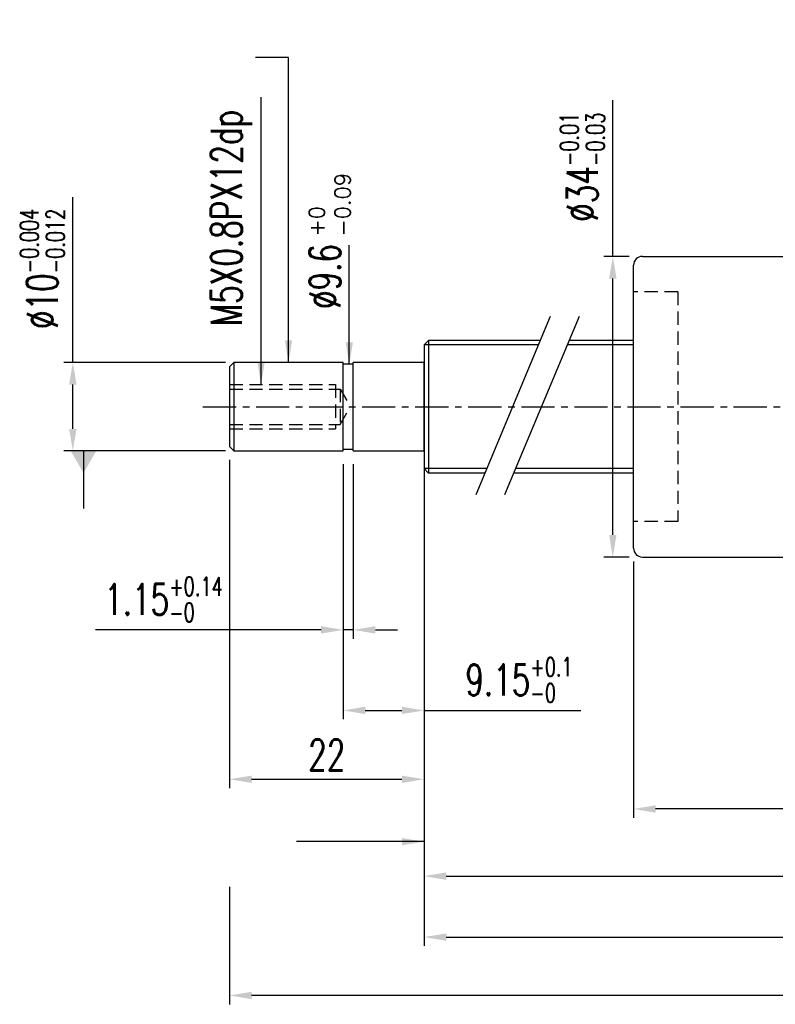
# Model space of a CAD drawing. Extents: x -429 to -114, y 37 to 179.
# Tile 1 of 58: x -429 to -344, y 37 to 149. Entities that reach past the tile are written whole.
import ezdxf

# ---------------------------------------------------------------- set-up
doc = ezdxf.new("R2010")
doc.units = 0
doc.header["$MEASUREMENT"] = 0
doc.header["$PDMODE"] = 2
doc.linetypes.add('CENTER', pattern=[2, 1.25, -0.25, 0.25, -0.25])
doc.linetypes.add('DASHED', pattern=[0.75, 0.5, -0.25])
doc.layers.get('DEFPOINTS').update_dxf_attribs({"linetype": 'CONTINUOUS'})
for name, color, linetype in [('CL', 1, 'CENTER'), ('DIM', 4, 'CONTINUOUS'), ('HID', 2, 'DASHED'), ('OUT', 3, 'CONTINUOUS')]:
    doc.layers.add(name, color=color, linetype=linetype)
doc.styles.add('DIM-7', font='SIMPLEX.shx', dxfattribs={"width": 0.7, "bigfont": 'chineset.shx'})
doc.styles.add('STYLE1', font='txt.shx')
doc.dimstyles.new('CNS', dxfattribs={"dimtxt": 3.5, "dimasz": 2.5, "dimexe": 1, "dimexo": 1.5, "dimgap": 0.09, "dimtad": 0, "dimdsep": 46, "dimtxsty": 'DIM-7', "dimcen": 0.09, "dimclrd": 1, "dimclre": 1, "dimclrt": 4, "dimadec": 0, "dimazin": 0, "dimtfac": 1, "dimtix": 1, "dimtmove": 2, "dimatfit": 3, "dimfxl": 1, "dimtvp": 0.971429, "dimtolj": 1, "dimarcsym": 0})
doc.dimstyles.get("Standard").update_dxf_attribs({"dimtxt": 0.18, "dimasz": 0.18, "dimexe": 0.18, "dimexo": 0.0625, "dimgap": 0.09, "dimtad": 0, "dimtih": 1, "dimtoh": 1, "dimdec": 4, "dimzin": 0, "dimdsep": 46, "dimtxsty": 'STANDARD', "dimcen": 0.09, "dimadec": 0, "dimazin": 0, "dimtfac": 1, "dimtdec": 4, "dimtofl": 0, "dimtmove": 0, "dimatfit": 0, "dimfxl": 1, "dimtolj": 1, "dimtzin": 0, "dimarcsym": 0})

# ---------------------------------------------------------------- blocks, each defined once
blk = doc.blocks.new('*D22')
at = {"layer": 'DEFPOINTS', "color": 0, "transparency": 16777216}
for p in [(-362.08, 121.75), (-358.74, 121.75), (-358.74, 87.75)]:
    blk.add_point(p, dxfattribs=at)
at = {"layer": 'DIM', "color": 7, "lineweight": -2, "transparency": 16777216}
for p, q in [((-362.08, 121.75), (-362.08, 139.43)), ((-360.24, 121.75), (-363.08, 121.75)), ((-362.08, 90.25), (-362.08, 119.25)), ((-360.24, 87.75), (-363.08, 87.75))]:
    blk.add_line(p, q, dxfattribs=at)
at = {"layer": 'DIM', "color": 7, "transparency": 16777216}
for points in [[(-362.5, 119.25), (-361.66, 119.25), (-362.08, 121.75)], [(-362.5, 90.25), (-361.66, 90.25), (-362.08, 87.75)]]:
    blk.add_solid(points, dxfattribs=at)
at = {"layer": 'DIM', "color": 7, "transparency": 16777216, "insert": (-365.53, 131.84), "char_height": 3.5, "attachment_point": 5, "rotation": 90, "style": 'DIM-7'}
blk.add_mtext('\\A1;%%C34{\\H2.100000;\\S-0.01^ -0.03;}', dxfattribs=at)
blk = doc.blocks.new('*D20')
at = {"layer": 'DEFPOINTS', "color": 0, "linetype": 'Continuous', "transparency": 16777216}
for p in [(-359.74, 88.75), (-302.74, 77.5), (-359.74, 59.26)]:
    blk.add_point(p, dxfattribs=at)
at = {"layer": 'DIM', "color": 7, "linetype": 'Continuous', "lineweight": -2, "transparency": 16777216}
for p, q in [((-359.74, 87.25), (-359.74, 58.26)), ((-302.74, 76), (-302.74, 58.26)), ((-305.24, 59.26), (-357.24, 59.26))]:
    blk.add_line(p, q, dxfattribs=at)
at = {"layer": 'DIM', "color": 7, "linetype": 'Continuous', "transparency": 16777216}
for points in [[(-357.24, 59.67), (-357.24, 58.84), (-359.74, 59.26)], [(-305.24, 59.67), (-305.24, 58.84), (-302.74, 59.26)]]:
    blk.add_solid(points, dxfattribs=at)
at = {"layer": 'DIM', "color": 7, "linetype": 'Continuous', "transparency": 16777216, "insert": (-331.24, 62.01), "char_height": 3.5, "attachment_point": 5, "style": 'DIM-7'}
blk.add_mtext('\\A1;57', dxfattribs=at)
blk = doc.blocks.new('*D15')
at = {"layer": 'DEFPOINTS', "color": 0, "linetype": 'Continuous', "transparency": 16777216}
for p in [(-383.42, 99.75), (-255.83, 98.75), (-255.83, 44.77)]:
    blk.add_point(p, dxfattribs=at)
at = {"layer": 'DIM', "color": 7, "linetype": 'Continuous', "lineweight": -2, "transparency": 16777216}
for p, q in [((-383.42, 98.25), (-383.42, 43.77)), ((-255.83, 97.25), (-255.83, 43.77)), ((-380.92, 44.77), (-258.33, 44.77))]:
    blk.add_line(p, q, dxfattribs=at)
at = {"layer": 'DIM', "color": 7, "linetype": 'Continuous', "transparency": 16777216}
for points in [[(-380.92, 45.18), (-380.92, 44.35), (-383.42, 44.77)], [(-258.33, 45.18), (-258.33, 44.35), (-255.83, 44.77)]]:
    blk.add_solid(points, dxfattribs=at)
at = {"layer": 'DIM', "color": 7, "linetype": 'Continuous', "transparency": 16777216, "insert": (-319.63, 47.52), "char_height": 3.5, "attachment_point": 5, "style": 'DIM-7'}
blk.add_mtext('\\A1;L2', dxfattribs=at)
blk = doc.blocks.new('*D14')
at = {"layer": 'DEFPOINTS', "color": 0, "linetype": 'Continuous', "transparency": 16777216}
for p in [(-383.42, 99.75), (-270.83, 97.25), (-270.83, 51.66)]:
    blk.add_point(p, dxfattribs=at)
at = {"layer": 'DIM', "color": 7, "linetype": 'Continuous', "lineweight": -2, "transparency": 16777216}
for p, q in [((-383.42, 98.25), (-383.42, 50.66)), ((-270.83, 95.75), (-270.83, 50.66)), ((-380.92, 51.66), (-273.33, 51.66))]:
    blk.add_line(p, q, dxfattribs=at)
at = {"layer": 'DIM', "color": 7, "linetype": 'Continuous', "transparency": 16777216}
for points in [[(-380.92, 52.08), (-380.92, 51.24), (-383.42, 51.66)], [(-273.33, 52.08), (-273.33, 51.24), (-270.83, 51.66)]]:
    blk.add_solid(points, dxfattribs=at)
at = {"layer": 'DIM', "color": 7, "linetype": 'Continuous', "transparency": 16777216, "insert": (-327.13, 55.33), "char_height": 3.5, "attachment_point": 5, "style": 'DIM-7'}
blk.add_mtext('\\A1;L1 (hardened)', dxfattribs=at)
blk = doc.blocks.new('*D13')
at = {"layer": 'DEFPOINTS', "color": 0, "linetype": 'Continuous', "transparency": 16777216}
for p in [(-210.83, 100.25), (-405.42, 51.94), (-405.42, 38.16)]:
    blk.add_point(p, dxfattribs=at)
at = {"layer": 'DIM', "color": 7, "linetype": 'Continuous', "lineweight": -2, "transparency": 16777216}
for p, q in [((-210.83, 98.75), (-210.83, 37.16)), ((-405.42, 50.44), (-405.42, 37.16)), ((-213.33, 38.16), (-402.92, 38.16))]:
    blk.add_line(p, q, dxfattribs=at)
at = {"layer": 'DIM', "color": 7, "linetype": 'Continuous', "transparency": 16777216}
for points in [[(-402.92, 38.58), (-402.92, 37.75), (-405.42, 38.16)], [(-213.33, 38.58), (-213.33, 37.75), (-210.83, 38.16)]]:
    blk.add_solid(points, dxfattribs=at)
at = {"layer": 'DIM', "color": 7, "linetype": 'Continuous', "transparency": 16777216, "insert": (-308.13, 40.91), "char_height": 3.5, "attachment_point": 5, "style": 'DIM-7'}
blk.add_mtext('\\A1;L3', dxfattribs=at)
blk = doc.blocks.new('*D12')
at = {"layer": 'DEFPOINTS', "color": 0, "linetype": 'Continuous', "transparency": 16777216}
for p in [(-423.13, 109.75), (-404.37, 109.75), (-404.37, 99.75)]:
    blk.add_point(p, dxfattribs=at)
at = {"layer": 'DIM', "color": 7, "linetype": 'Continuous', "lineweight": -2, "transparency": 16777216}
for p, q in [((-423.13, 109.75), (-423.13, 128.44)), ((-405.87, 109.75), (-424.13, 109.75)), ((-423.13, 102.25), (-423.13, 107.25)), ((-405.87, 99.75), (-424.13, 99.75))]:
    blk.add_line(p, q, dxfattribs=at)
at = {"layer": 'DIM', "color": 7, "linetype": 'Continuous', "transparency": 16777216}
for points in [[(-423.55, 107.25), (-422.71, 107.25), (-423.13, 109.75)], [(-423.55, 102.25), (-422.71, 102.25), (-423.13, 99.75)]]:
    blk.add_solid(points, dxfattribs=at)
at = {"layer": 'DIM', "color": 7, "linetype": 'Continuous', "transparency": 16777216, "insert": (-426.58, 120.34), "char_height": 3.5, "attachment_point": 5, "rotation": 90, "style": 'DIM-7'}
blk.add_mtext('\\A1;%%c10{\\H2.100000;\\S-0.004^ -0.012;}', dxfattribs=at)
blk = doc.blocks.new('*D11')
at = {"layer": 'DEFPOINTS', "color": 0, "linetype": 'Continuous', "transparency": 16777216}
for p in [(-392.57, 99.75), (-391.42, 99.75), (-392.57, 79.51)]:
    blk.add_point(p, dxfattribs=at)
at = {"layer": 'DIM', "color": 7, "linetype": 'Continuous', "lineweight": -2, "transparency": 16777216}
for p, q in [((-392.57, 98.25), (-392.57, 78.51)), ((-391.42, 98.25), (-391.42, 78.51)), ((-395.07, 79.51), (-420.55, 79.51)), ((-391.42, 79.51), (-392.57, 79.51)), ((-388.92, 79.51), (-386.42, 79.51))]:
    blk.add_line(p, q, dxfattribs=at)
at = {"layer": 'DIM', "color": 7, "linetype": 'Continuous', "transparency": 16777216}
for points in [[(-395.07, 79.93), (-395.07, 79.09), (-392.57, 79.51)], [(-388.92, 79.93), (-388.92, 79.09), (-391.42, 79.51)]]:
    blk.add_solid(points, dxfattribs=at)
at = {"layer": 'DIM', "color": 7, "linetype": 'Continuous', "transparency": 16777216, "insert": (-412.89, 82.96), "char_height": 3.5, "attachment_point": 5, "style": 'DIM-7'}
blk.add_mtext('\\A1;1.15{\\H2.100000;\\S+0.14^ -0;}', dxfattribs=at)
blk = doc.blocks.new('*D10')
at = {"layer": 'DEFPOINTS', "color": 0, "linetype": 'Continuous', "transparency": 16777216}
for p in [(-392.57, 99.75), (-383.42, 99.75), (-383.42, 70.4)]:
    blk.add_point(p, dxfattribs=at)
at = {"layer": 'DIM', "color": 7, "linetype": 'Continuous', "lineweight": -2, "transparency": 16777216}
for p, q in [((-392.57, 98.25), (-392.57, 69.4)), ((-383.42, 98.25), (-383.42, 69.4)), ((-390.07, 70.4), (-385.92, 70.4)), ((-383.42, 70.4), (-365.7, 70.4))]:
    blk.add_line(p, q, dxfattribs=at)
at = {"layer": 'DIM', "color": 7, "linetype": 'Continuous', "transparency": 16777216}
for points in [[(-390.07, 70.82), (-390.07, 69.99), (-392.57, 70.4)], [(-385.92, 70.82), (-385.92, 69.99), (-383.42, 70.4)]]:
    blk.add_solid(points, dxfattribs=at)
at = {"layer": 'DIM', "color": 7, "linetype": 'Continuous', "transparency": 16777216, "insert": (-372.69, 73.85), "char_height": 3.5, "attachment_point": 5, "style": 'DIM-7'}
blk.add_mtext('\\A1;9.15{\\H2.100000;\\S+0.1^ -0;}', dxfattribs=at)
blk = doc.blocks.new('*D9')
at = {"layer": 'DEFPOINTS', "color": 0, "linetype": 'Continuous', "transparency": 16777216}
for p in [(-405.42, 100.25), (-383.42, 99.75), (-383.42, 62.62)]:
    blk.add_point(p, dxfattribs=at)
at = {"layer": 'DIM', "color": 7, "linetype": 'Continuous', "lineweight": -2, "transparency": 16777216}
for p, q in [((-405.42, 98.75), (-405.42, 61.62)), ((-383.42, 98.25), (-383.42, 61.62)), ((-402.92, 62.62), (-385.92, 62.62))]:
    blk.add_line(p, q, dxfattribs=at)
at = {"layer": 'DIM', "color": 7, "linetype": 'Continuous', "transparency": 16777216}
for points in [[(-402.92, 63.03), (-402.92, 62.2), (-405.42, 62.62)], [(-385.92, 63.03), (-385.92, 62.2), (-383.42, 62.62)]]:
    blk.add_solid(points, dxfattribs=at)
at = {"layer": 'DIM', "color": 7, "linetype": 'Continuous', "transparency": 16777216, "insert": (-394.42, 65.37), "char_height": 3.5, "attachment_point": 5, "style": 'DIM-7'}
blk.add_mtext('\\A1;22', dxfattribs=at)

msp = doc.modelspace()

# ---------------------------------------------------------------- linework, layer by layer
at = {"layer": 'CL', "color": 7, "linetype": 'CENTER', "ltscale": 3}
msp.add_line((-408.42, 104.752), (-301.674, 104.752), dxfattribs=at)
at = {"layer": 'DIM', "color": 7}
for p, q in [((-369.15, 114.945), (-377.564, 94.772)), ((-365.9, 114.945), (-374.313, 94.772))]:
    msp.add_line(p, q, dxfattribs=at)
at = {"layer": 'DIM', "color": 7, "linetype": 'Continuous'}
for p, q in [((-370.482, 111.752), (-383.42, 111.752)), ((-359.736, 111.752), (-367.232, 111.752)), ((-376.321, 97.752), (-383.42, 97.752)), ((-359.736, 97.752), (-373.071, 97.752))]:
    msp.add_line(p, q, dxfattribs=at)
at = {"layer": 'HID', "color": 7, "ltscale": 3}
for p, q in [((-354.736, 117.752), (-359.736, 117.752)), ((-354.736, 117.752), (-354.736, 91.752)), ((-405.42, 107.252), (-393.42, 107.252)), ((-393.42, 107.252), (-393.42, 102.252)), ((-405.42, 106.752), (-392.92, 106.752)), ((-392.92, 106.752), (-392.92, 102.752)), ((-392.92, 106.752), (-391.765, 104.752)), ((-392.92, 102.752), (-391.765, 104.752)), ((-405.42, 102.752), (-392.92, 102.752)), ((-405.42, 102.252), (-393.42, 102.252)), ((-354.736, 91.752), (-359.736, 91.752))]:
    msp.add_line(p, q, dxfattribs=at)
at = {"layer": 'OUT', "color": 7}
for p, q in [((-358.736, 121.752), (-313.445, 121.752)), ((-359.736, 88.752), (-359.736, 120.752)), ((-358.736, 87.752), (-313.445, 87.752))]:
    msp.add_line(p, q, dxfattribs=at)
at = {"layer": 'OUT', "color": 7, "linetype": 'Continuous'}
for p, q in [((-382.92, 112.252), (-383.42, 111.752)), ((-383.42, 111.752), (-383.42, 97.752)), ((-370.274, 112.252), (-382.92, 112.252)), ((-382.92, 112.252), (-382.92, 97.252)), ((-359.736, 112.252), (-367.023, 112.252)), ((-404.92, 109.752), (-405.42, 109.252)), ((-405.42, 109.252), (-405.42, 100.252)), ((-404.92, 109.752), (-404.92, 99.752)), ((-392.57, 109.752), (-404.92, 109.752)), ((-392.57, 99.752), (-392.57, 109.752)), ((-391.42, 109.552), (-392.57, 109.552)), ((-391.42, 99.752), (-391.42, 109.752)), ((-383.42, 109.752), (-391.42, 109.752)), ((-383.42, 99.752), (-383.42, 109.752)), ((-405.42, 100.252), (-404.92, 99.752)), ((-404.92, 99.752), (-392.57, 99.752)), ((-392.57, 99.952), (-391.42, 99.952)), ((-391.42, 99.752), (-383.42, 99.752)), ((-383.42, 97.752), (-382.92, 97.252)), ((-376.53, 97.252), (-382.92, 97.252)), ((-359.736, 97.252), (-373.279, 97.252))]:
    msp.add_line(p, q, dxfattribs=at)
at = {"layer": 'OUT', "color": 7}
for centre, start, end in [((-358.736, 120.752), 90, 180), ((-358.736, 88.752), 180, 270)]:
    msp.add_arc(centre, 1, start, end, dxfattribs=at)

# ---------------------------------------------------------------- texts
at = {"layer": 'DIM', "color": 7, "style": 'STYLE1'}
for s, p in [('-0.09', (-391.751, 124)), ('+0', (-394.667, 124))]:
    msp.add_text(s, height=1.75, rotation=90, dxfattribs=at).set_placement(p)
at = {"layer": 'DIM', "color": 7, "insert": (-405.182, 113.871), "char_height": 3.5, "attachment_point": 4, "rotation": 90, "style": 'DIM-7'}
msp.add_mtext('\\A1;M5X0.8PX12dp', dxfattribs=at)
at = {"layer": 'DIM', "color": 7, "linetype": 'Continuous', "insert": (-394.62, 115.807), "char_height": 3.5, "attachment_point": 4, "rotation": 90, "style": 'DIM-7'}
msp.add_mtext('%%c9.6', dxfattribs=at)

# ---------------------------------------------------------------- dimensions: what is measured, and where the dimension line sits
at = {"layer": 'DIM', "color": 7}
dim = msp.add_linear_dim(base=(-362.081, 121.752), p1=(-358.736, 87.752), p2=(-358.736, 121.752), angle=90, text='%%C<>', dimstyle='CNS', override={"dimgap": 1, "dimtad": 1, "dimclrd": 7, "dimclre": 7, "dimclrt": 7, "dimtol": 1, "dimtp": -0.01, "dimtm": 0.03, "dimtfac": 0.6, "dimtmove": 0}, dxfattribs=at)
dim.commit()
dim.dimension.update_dxf_attribs({"geometry": '*D22', "text_midpoint": (-362.081, 131.843), "dimtype": 160})
at = {"layer": 'DIM', "color": 7, "linetype": 'Continuous'}
dim = msp.add_linear_dim(base=(-423.129, 109.752), p1=(-404.37, 99.752), p2=(-404.37, 109.752), angle=90, text='%%c<>', dimstyle='STANDARD', override={"dimtxt": 3.5, "dimasz": 2.5, "dimexe": 1, "dimexo": 1.5, "dimgap": 1, "dimtad": 1, "dimtih": 0, "dimtoh": 0, "dimdec": 2, "dimzin": 8, "dimtxsty": 'DIM-7', "dimclrd": 7, "dimclre": 7, "dimclrt": 7, "dimtol": 1, "dimtp": -0.004, "dimtm": 0.012, "dimtfac": 0.6, "dimtix": 1, "dimtofl": 1, "dimatfit": 3, "dimtzin": 8}, dxfattribs=at)
dim.commit()
dim.dimension.update_dxf_attribs({"geometry": '*D12', "text_midpoint": (-423.129, 120.345), "dimtype": 160})
for base, p1, p2, text, picture, middle in [((-405.42, 38.163), (-210.831, 100.252), (-405.42, 51.936), 'L3', '*D13', (-308.125, 40.913)), ((-255.831, 44.767), (-383.42, 99.752), (-255.831, 98.752), 'L2', '*D15', (-319.625, 47.517))]:
    dim = msp.add_linear_dim(base=base, p1=p1, p2=p2, text=text, dimstyle='STANDARD', override={"dimtxt": 3.5, "dimasz": 2.5, "dimexe": 1, "dimexo": 1.5, "dimgap": 1, "dimtad": 1, "dimtih": 0, "dimtoh": 0, "dimdec": 2, "dimzin": 8, "dimtxsty": 'DIM-7', "dimclrd": 7, "dimclre": 7, "dimclrt": 7, "dimtfac": 0.6, "dimtix": 1, "dimtofl": 1, "dimatfit": 3, "dimtzin": 8}, dxfattribs=at)
    dim.commit()
    dim.dimension.update_dxf_attribs({"geometry": picture, "text_midpoint": middle})
for base, p1, p2, picture, middle in [((-383.42, 62.618), (-405.42, 100.252), (-383.42, 99.752), '*D9', (-394.42, 65.368)), ((-359.736, 59.255), (-302.736, 77.502), (-359.736, 88.752), '*D20', (-331.236, 62.005))]:
    dim = msp.add_linear_dim(base=base, p1=p1, p2=p2, dimstyle='STANDARD', override={"dimtxt": 3.5, "dimasz": 2.5, "dimexe": 1, "dimexo": 1.5, "dimgap": 1, "dimtad": 1, "dimtih": 0, "dimtoh": 0, "dimdec": 2, "dimzin": 8, "dimtxsty": 'DIM-7', "dimclrd": 7, "dimclre": 7, "dimclrt": 7, "dimtfac": 0.6, "dimtix": 1, "dimtofl": 1, "dimatfit": 3, "dimtzin": 8}, dxfattribs=at)
    dim.commit()
    dim.dimension.update_dxf_attribs({"geometry": picture, "text_midpoint": middle})
for base, p1, p2, override, picture, middle in [((-392.57, 79.511), (-391.42, 99.752), (-392.57, 99.752), {"dimtxt": 3.5, "dimasz": 2.5, "dimexe": 1, "dimexo": 1.5, "dimgap": 1, "dimtad": 1, "dimtih": 0, "dimtoh": 0, "dimdec": 2, "dimzin": 8, "dimtxsty": 'DIM-7', "dimclrd": 7, "dimclre": 7, "dimclrt": 7, "dimtol": 1, "dimtp": 0.14, "dimtfac": 0.6, "dimtix": 1, "dimtofl": 1, "dimatfit": 3, "dimtzin": 8}, '*D11', (-412.893, 79.511)), ((-383.42, 70.402), (-392.57, 99.752), (-383.42, 99.752), {"dimtxt": 3.5, "dimasz": 2.5, "dimexe": 1, "dimexo": 1.5, "dimgap": 1, "dimtad": 1, "dimtih": 0, "dimtoh": 0, "dimdec": 2, "dimzin": 8, "dimtxsty": 'DIM-7', "dimclrd": 7, "dimclre": 7, "dimclrt": 7, "dimtol": 1, "dimtp": 0.1, "dimtfac": 0.6, "dimtix": 1, "dimtofl": 1, "dimatfit": 3, "dimtzin": 8}, '*D10', (-372.686, 70.402))]:
    dim = msp.add_linear_dim(base=base, p1=p1, p2=p2, dimstyle='STANDARD', override=override, dxfattribs=at)
    dim.commit()
    dim.dimension.update_dxf_attribs({"geometry": picture, "text_midpoint": middle, "dimtype": 160})
dim = msp.add_linear_dim(base=(-270.831, 51.661), p1=(-383.42, 99.752), p2=(-270.831, 97.252), text='L1 (hardened)', dimstyle='STANDARD', override={"dimtxt": 3.5, "dimasz": 2.5, "dimexe": 1, "dimexo": 1.5, "dimgap": 1, "dimtad": 1, "dimtih": 0, "dimtoh": 0, "dimdec": 2, "dimzin": 8, "dimtxsty": 'DIM-7', "dimclrd": 7, "dimclre": 7, "dimclrt": 7, "dimtfac": 0.6, "dimtix": 1, "dimtofl": 1, "dimatfit": 3, "dimtzin": 8}, dxfattribs=at)
dim.commit()
dim.dimension.update_dxf_attribs({"geometry": '*D14', "text_midpoint": (-327.125, 51.661), "dimtype": 160})

# ---------------------------------------------------------------- leaders
for points, override in [([(-398.745, 109.752), (-398.745, 144.259), (-402.49, 144.259)], {"dimtxt": 3.5, "dimasz": 2.5, "dimexe": 1, "dimexo": 1.5, "dimgap": 1, "dimtad": 1, "dimtih": 0, "dimtoh": 0, "dimdec": 2, "dimzin": 8, "dimtxsty": 'DIM-7', "dimclrd": 7, "dimclre": 7, "dimclrt": 7, "dimtfac": 0.6, "dimtix": 1, "dimtofl": 1, "dimatfit": 3, "dimtzin": 8}), ([(-421.922, 99.752), (-421.922, 93.239)], {"dimtxt": 3.5, "dimasz": 2.5, "dimexe": 1, "dimexo": 1.5, "dimgap": 1, "dimtad": 1, "dimtih": 0, "dimtoh": 0, "dimdec": 2, "dimzin": 8, "dimtxsty": 'DIM-7', "dimclrd": 7, "dimclre": 4, "dimclrt": 1, "dimtfac": 0.6, "dimtix": 1, "dimtofl": 1, "dimldrblk": 'DATUMFILLED', "dimtzin": 8}), ([(-383.42, 55.561), (-397.829, 55.561)], {"dimtxt": 3.5, "dimasz": 2.5, "dimexe": 1, "dimexo": 1.5, "dimgap": 1, "dimtad": 1, "dimtih": 0, "dimtoh": 0, "dimdec": 2, "dimzin": 8, "dimtxsty": 'DIM-7', "dimclrd": 7, "dimclre": 7, "dimclrt": 7, "dimtfac": 0.6, "dimtix": 1, "dimtofl": 1, "dimatfit": 3, "dimtzin": 8})]:
    msp.add_leader(points, dimstyle='STANDARD', override=override, dxfattribs=at)
at = {"layer": 'DIM', "color": 7, "linetype": 'Continuous', "annotation_type": 0, "has_hookline": 1, "hookline_direction": 0, "horizontal_direction": (0, 1, 0)}
for points, text_width in [([(-401.849, 107.252), (-401.849, 112.871)], 25.9), ([(-391.87, 109.552), (-391.87, 114.807)], 7.233)]:
    msp.add_leader(points, dimstyle='STANDARD', override={"dimtxt": 3.5, "dimasz": 2.5, "dimexe": 1, "dimexo": 1.5, "dimgap": 1, "dimtad": 1, "dimtih": 0, "dimtoh": 0, "dimdec": 2, "dimzin": 8, "dimtxsty": 'DIM-7', "dimclrd": 7, "dimclre": 7, "dimclrt": 7, "dimtfac": 0.6, "dimtix": 1, "dimtofl": 1, "dimatfit": 3, "dimtzin": 8}, dxfattribs=dict(at, text_width=text_width))

doc.saveas('drawing.dxf')
